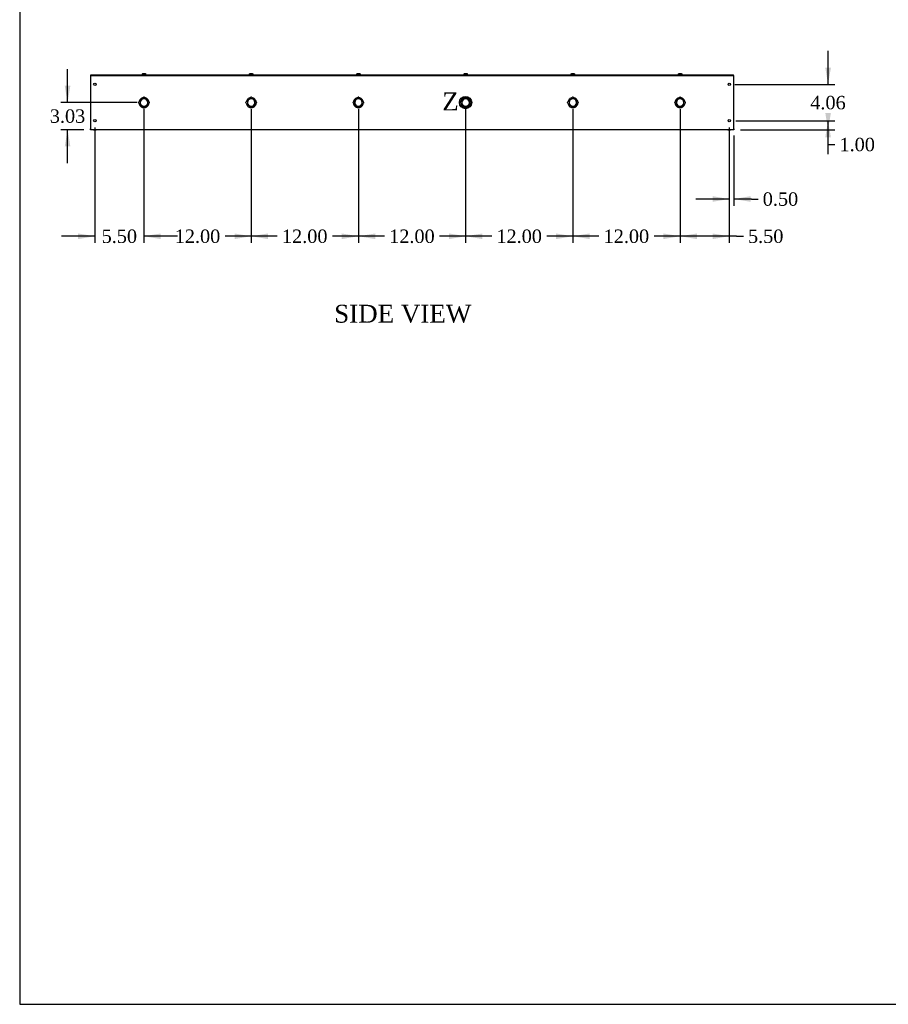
# Model space of a CAD drawing. Header units: inches. Extents: x 1 to 299, y -2 to 199.
# Tile 1 of 10: x 1 to 99, y 1 to 111. Entities that reach past the tile are written whole.
import ezdxf
from ezdxf.enums import TextEntityAlignment as Align
from ezdxf.lldxf.tags import DXFTag

# ---------------------------------------------------------------- set-up
doc = ezdxf.new("R2010")
doc.units = ezdxf.units.IN
doc.header["$MEASUREMENT"] = 0
for name, color, linetype in [('COM56309-3', 7, 'Continuous'), ('COM70723-6', 7, 'Continuous'), ('Default', 7, 'Continuous'), ('SCS19515', 7, 'Continuous')]:
    doc.layers.add(name, color=color, linetype=linetype)
doc.styles.add('SEACAD_Times_New_Roman', font='times.ttf')
tags = doc.linetypes.add('CENTER2', pattern=[1.125, 0.75, -0.125, 0.125, -0.125]).pattern_tags.tags
tags[10:11] = [DXFTag(74, 4), DXFTag(75, 0), DXFTag(340, '0'), DXFTag(46, 0.0), DXFTag(50, 0.0), DXFTag(44, 0.0), DXFTag(45, 0.0)]
tags[8:9] = [DXFTag(74, 4), DXFTag(75, 0), DXFTag(340, '0'), DXFTag(46, 0.0), DXFTag(50, 0.0), DXFTag(44, 0.0), DXFTag(45, 0.0)]
tags[6:7] = [DXFTag(74, 4), DXFTag(75, 0), DXFTag(340, '0'), DXFTag(46, 0.0), DXFTag(50, 0.0), DXFTag(44, 0.0), DXFTag(45, 0.0)]
tags[4:5] = [DXFTag(74, 4), DXFTag(75, 0), DXFTag(340, '0'), DXFTag(46, 0.0), DXFTag(50, 0.0), DXFTag(44, 0.0), DXFTag(45, 0.0)]
doc.dimstyles.new('HAMMOND_(STH_-_300x200)', dxfattribs={"dimtxt": 1.5, "dimasz": 1.875, "dimexe": 0.75, "dimexo": 0.75, "dimgap": 0.375, "dimtad": 0, "dimtih": 1, "dimtoh": 1, "dimzin": 0, "dimdsep": 46, "dimtxsty": 'SEACAD_Times_New_Roman', "dimblk1": '_SE_FILLED', "dimblk2": '_SE_FILLED', "dimsah": 1, "dimcen": 0.75, "dimadec": 0, "dimazin": 0, "dimtfac": 0.8, "dimtofl": 0, "dimtmove": 1, "dimatfit": 3, "dimfxl": 1, "dimtolj": 1, "dimtzin": 0, "dimarcsym": 0})

# ---------------------------------------------------------------- blocks, each defined once
blk = doc.blocks.new('SE4')
at = {"layer": 'COM56309-3', "color": 7, "linetype": 'Continuous'}
for p, q in [((9.32, 104.53), (81.25, 104.53)), ((9.32, 104.47), (9.32, 104.53)), ((9.32, 104.47), (81.25, 104.47)), ((81.25, 104.47), (81.25, 104.53))]:
    blk.add_line(p, q, dxfattribs=at)
at = {"layer": 'COM70723-6', "color": 7, "linetype": 'Continuous'}
for p, q in [((9.28, 104.47), (9.32, 104.47)), ((9.28, 104.47), (9.28, 104.38)), ((9.28, 104.38), (9.28, 98.5)), ((81.25, 104.47), (81.28, 104.47)), ((81.28, 104.38), (81.28, 104.47)), ((81.28, 98.5), (81.28, 104.38)), ((14.85, 101.46), (14.87, 101.46)), ((14.87, 101.42), (14.85, 101.42)), ((14.88, 101.84), (14.97, 101.75)), ((14.98, 101.75), (14.89, 101.84)), ((15.26, 101.85), (15.26, 101.88)), ((15.3, 101.88), (15.3, 101.85)), ((15.68, 101.84), (15.59, 101.75)), ((15.59, 101.75), (15.68, 101.84)), ((15.7, 101.46), (15.72, 101.46)), ((15.72, 101.42), (15.7, 101.42)), ((26.85, 101.46), (26.87, 101.46)), ((26.87, 101.42), (26.85, 101.42)), ((26.88, 101.84), (26.97, 101.75)), ((26.98, 101.75), (26.89, 101.84)), ((27.26, 101.85), (27.26, 101.88)), ((27.3, 101.88), (27.3, 101.85)), ((27.68, 101.84), (27.59, 101.75)), ((27.59, 101.75), (27.68, 101.84)), ((27.7, 101.46), (27.72, 101.46)), ((27.72, 101.42), (27.7, 101.42)), ((38.85, 101.46), (38.87, 101.46)), ((38.87, 101.42), (38.85, 101.42)), ((38.88, 101.84), (38.97, 101.75)), ((38.98, 101.75), (38.89, 101.84)), ((39.26, 101.85), (39.26, 101.88)), ((39.3, 101.88), (39.3, 101.85)), ((39.68, 101.84), (39.59, 101.75)), ((39.59, 101.75), (39.68, 101.84)), ((39.7, 101.46), (39.72, 101.46)), ((39.72, 101.42), (39.7, 101.42)), ((50.85, 101.46), (50.87, 101.46)), ((50.87, 101.42), (50.85, 101.42)), ((50.88, 101.84), (50.97, 101.75)), ((50.98, 101.75), (50.89, 101.84)), ((51.26, 101.85), (51.26, 101.88)), ((51.3, 101.88), (51.3, 101.85)), ((51.68, 101.84), (51.59, 101.75)), ((51.59, 101.75), (51.68, 101.84)), ((51.7, 101.46), (51.72, 101.46)), ((51.72, 101.42), (51.7, 101.42)), ((62.85, 101.46), (62.87, 101.46)), ((62.87, 101.42), (62.85, 101.42)), ((62.88, 101.84), (62.97, 101.75)), ((62.98, 101.75), (62.89, 101.84)), ((63.26, 101.85), (63.26, 101.88)), ((63.3, 101.88), (63.3, 101.85)), ((63.68, 101.84), (63.59, 101.75)), ((63.59, 101.75), (63.68, 101.84)), ((63.7, 101.46), (63.72, 101.46)), ((63.72, 101.42), (63.7, 101.42)), ((74.85, 101.46), (74.87, 101.46)), ((74.87, 101.42), (74.85, 101.42)), ((74.88, 101.84), (74.97, 101.75)), ((74.98, 101.75), (74.89, 101.84)), ((75.26, 101.85), (75.26, 101.88)), ((75.3, 101.88), (75.3, 101.85)), ((75.68, 101.84), (75.59, 101.75)), ((75.59, 101.75), (75.68, 101.84)), ((75.7, 101.46), (75.72, 101.46)), ((75.72, 101.42), (75.7, 101.42)), ((14.97, 101.13), (14.88, 101.04)), ((14.89, 101.04), (14.98, 101.13)), ((15.26, 101), (15.26, 101.03)), ((15.3, 101.03), (15.3, 101)), ((15.68, 101.04), (15.59, 101.13)), ((15.59, 101.13), (15.68, 101.04)), ((26.97, 101.13), (26.88, 101.04)), ((26.89, 101.04), (26.98, 101.13)), ((27.26, 101), (27.26, 101.03)), ((27.3, 101.03), (27.3, 101)), ((27.68, 101.04), (27.59, 101.13)), ((27.59, 101.13), (27.68, 101.04)), ((38.97, 101.13), (38.88, 101.04)), ((38.89, 101.04), (38.98, 101.13)), ((39.26, 101), (39.26, 101.03)), ((39.3, 101.03), (39.3, 101)), ((39.68, 101.04), (39.59, 101.13)), ((39.59, 101.13), (39.68, 101.04)), ((50.97, 101.13), (50.88, 101.04)), ((50.89, 101.04), (50.98, 101.13)), ((51.26, 101), (51.26, 101.03)), ((51.3, 101.03), (51.3, 101)), ((51.68, 101.04), (51.59, 101.13)), ((51.59, 101.13), (51.68, 101.04)), ((62.97, 101.13), (62.88, 101.04)), ((62.89, 101.04), (62.98, 101.13)), ((63.26, 101), (63.26, 101.03)), ((63.3, 101.03), (63.3, 101)), ((63.68, 101.04), (63.59, 101.13)), ((63.59, 101.13), (63.68, 101.04)), ((74.97, 101.13), (74.88, 101.04)), ((74.89, 101.04), (74.98, 101.13)), ((75.26, 101), (75.26, 101.03)), ((75.3, 101.03), (75.3, 101)), ((75.68, 101.04), (75.59, 101.13)), ((75.59, 101.13), (75.68, 101.04)), ((9.28, 98.41), (9.28, 98.5)), ((81.28, 98.41), (9.28, 98.41)), ((9.63, 98.41), (9.94, 98.41)), ((80.63, 98.41), (80.94, 98.41)), ((81.28, 98.5), (81.28, 98.41))]:
    blk.add_line(p, q, dxfattribs=at)
for centre in [(9.78, 103.47), (80.78, 103.47), (9.78, 99.41), (80.78, 99.41)]:
    blk.add_circle(centre, 0.133, dxfattribs=at)
for centre, radius, start, end in [((14.72, 101.44), 0.0625, 90, 270), ((15.28, 101.44), 0.562, 135.25, 173.6206), ((15.28, 101.44), 0.562, 186.3794, 224.75), ((15.28, 101.44), 0.438, 135.25, 177.3799), ((15.28, 101.44), 0.438, 182.6201, 224.75), ((15.28, 101.44), 0.413, 92.7791, 177.2209), ((15.28, 101.44), 0.413, 182.7791, 267.2209), ((15.28, 101.44), 0.563, 96.3794, 134.75), ((15.28, 101.44), 0.438, 92.6201, 134.75), ((15.28, 102), 0.0625, 0, 180), ((15.28, 101.44), 0.438, 45.25, 87.3799), ((15.28, 101.44), 0.413, 2.7791, 87.2209), ((15.28, 101.44), 0.413, 272.7791, 357.2209), ((15.28, 101.44), 0.562, 45.25, 83.6206), ((15.28, 101.44), 0.438, 2.6201, 44.75), ((15.28, 101.44), 0.438, 315.25, 357.3799), ((15.28, 101.44), 0.562, 6.3794, 44.75), ((15.28, 101.44), 0.562, 315.25, 353.6206), ((15.84, 101.44), 0.0625, 270, 90), ((26.72, 101.44), 0.0625, 90, 270), ((27.28, 101.44), 0.562, 135.25, 173.6206), ((27.28, 101.44), 0.562, 186.3794, 224.75), ((27.28, 101.44), 0.438, 135.25, 177.3799), ((27.28, 101.44), 0.438, 182.6201, 224.75), ((27.28, 101.44), 0.413, 92.7791, 177.2209), ((27.28, 101.44), 0.413, 182.7791, 267.2209), ((27.28, 101.44), 0.562, 96.3794, 134.75), ((27.28, 101.44), 0.438, 92.6201, 134.75), ((27.28, 102), 0.0625, 0, 180), ((27.28, 101.44), 0.438, 45.25, 87.3799), ((27.28, 101.44), 0.413, 2.7791, 87.2209), ((27.28, 101.44), 0.413, 272.7791, 357.2209), ((27.28, 101.44), 0.562, 45.25, 83.6206), ((27.28, 101.44), 0.438, 2.6201, 44.75), ((27.28, 101.44), 0.438, 315.25, 357.3799), ((27.28, 101.44), 0.562, 6.3794, 44.75), ((27.28, 101.44), 0.562, 315.25, 353.6206), ((27.84, 101.44), 0.0625, 270, 90), ((38.72, 101.44), 0.0625, 90, 270), ((39.28, 101.44), 0.562, 135.25, 173.6206), ((39.28, 101.44), 0.562, 186.3794, 224.75), ((39.28, 101.44), 0.438, 135.25, 177.3799), ((39.28, 101.44), 0.438, 182.6201, 224.75), ((39.28, 101.44), 0.413, 92.7791, 177.2209), ((39.28, 101.44), 0.413, 182.7791, 267.2209), ((39.28, 101.44), 0.562, 96.3794, 134.75), ((39.28, 101.44), 0.438, 92.6201, 134.75), ((39.28, 102), 0.0625, 0, 180), ((39.28, 101.44), 0.438, 45.25, 87.3799), ((39.28, 101.44), 0.413, 2.7791, 87.2209), ((39.28, 101.44), 0.413, 272.7791, 357.2209), ((39.28, 101.44), 0.562, 45.25, 83.6206), ((39.28, 101.44), 0.438, 2.6201, 44.75), ((39.28, 101.44), 0.438, 315.25, 357.3799), ((39.28, 101.44), 0.562, 6.3794, 44.75), ((39.28, 101.44), 0.562, 315.25, 353.6206), ((39.84, 101.44), 0.0625, 270, 90), ((50.72, 101.44), 0.0625, 90, 270), ((51.28, 101.44), 0.562, 135.25, 173.6206), ((51.28, 101.44), 0.562, 186.3794, 224.75), ((51.28, 101.44), 0.438, 135.25, 177.3799), ((51.28, 101.44), 0.438, 182.6201, 224.75), ((51.28, 101.44), 0.413, 92.7791, 177.2209), ((51.28, 101.44), 0.413, 182.7791, 267.2209), ((51.28, 101.44), 0.562, 96.3794, 134.75), ((51.28, 101.44), 0.438, 92.6201, 134.75), ((51.28, 102), 0.0625, 0, 180), ((51.28, 101.44), 0.438, 45.25, 87.3799), ((51.28, 101.44), 0.413, 2.7791, 87.2209), ((51.28, 101.44), 0.413, 272.7791, 357.2209), ((51.28, 101.44), 0.562, 45.25, 83.6206), ((51.28, 101.44), 0.438, 2.6201, 44.75), ((51.28, 101.44), 0.438, 315.25, 357.3799), ((51.28, 101.44), 0.562, 6.3794, 44.75), ((51.28, 101.44), 0.562, 315.25, 353.6206), ((51.84, 101.44), 0.0625, 270, 90), ((62.72, 101.44), 0.0625, 90, 270), ((63.28, 101.44), 0.562, 135.25, 173.6206), ((63.28, 101.44), 0.562, 186.3794, 224.75), ((63.28, 101.44), 0.438, 135.25, 177.3799), ((63.28, 101.44), 0.438, 182.6201, 224.75), ((63.28, 101.44), 0.413, 92.7791, 177.2209), ((63.28, 101.44), 0.413, 182.7791, 267.2209), ((63.28, 101.44), 0.562, 96.3794, 134.75), ((63.28, 101.44), 0.438, 92.6201, 134.75), ((63.28, 102), 0.0625, 0, 180), ((63.28, 101.44), 0.438, 45.25, 87.3799), ((63.28, 101.44), 0.413, 2.7791, 87.2209), ((63.28, 101.44), 0.413, 272.7791, 357.2209), ((63.28, 101.44), 0.562, 45.25, 83.6206), ((63.28, 101.44), 0.438, 2.6201, 44.75), ((63.28, 101.44), 0.438, 315.25, 357.3799), ((63.28, 101.44), 0.562, 6.3794, 44.75), ((63.28, 101.44), 0.562, 315.25, 353.6206), ((63.84, 101.44), 0.0625, 270, 90), ((74.72, 101.44), 0.0625, 90, 270), ((75.28, 101.44), 0.562, 135.25, 173.6206), ((75.28, 101.44), 0.562, 186.3794, 224.75), ((75.28, 101.44), 0.438, 135.25, 177.3799), ((75.28, 101.44), 0.438, 182.6201, 224.75), ((75.28, 101.44), 0.413, 92.7791, 177.2209), ((75.28, 101.44), 0.413, 182.7791, 267.2209), ((75.28, 101.44), 0.563, 96.3794, 134.75), ((75.28, 101.44), 0.438, 92.6201, 134.75), ((75.28, 102), 0.0625, 0, 180), ((75.28, 101.44), 0.438, 45.25, 87.3799), ((75.28, 101.44), 0.413, 2.7791, 87.2209), ((75.28, 101.44), 0.413, 272.7791, 357.2209), ((75.28, 101.44), 0.562, 45.25, 83.6206), ((75.28, 101.44), 0.438, 2.6201, 44.75), ((75.28, 101.44), 0.438, 315.25, 357.3799), ((75.28, 101.44), 0.562, 6.3794, 44.75), ((75.28, 101.44), 0.562, 315.25, 353.6206), ((75.84, 101.44), 0.0625, 270, 90), ((15.28, 101.44), 0.563, 225.25, 263.6206), ((15.28, 101.44), 0.438, 225.25, 267.3799), ((15.28, 100.88), 0.0625, 180, 0), ((15.28, 101.44), 0.438, 272.6201, 314.75), ((15.28, 101.44), 0.563, 276.3794, 314.75), ((27.28, 101.44), 0.563, 225.25, 263.6206), ((27.28, 101.44), 0.438, 225.25, 267.3799), ((27.28, 100.88), 0.0625, 180, 0), ((27.28, 101.44), 0.438, 272.6201, 314.75), ((27.28, 101.44), 0.562, 276.3794, 314.75), ((39.28, 101.44), 0.563, 225.25, 263.6206), ((39.28, 101.44), 0.438, 225.25, 267.3799), ((39.28, 100.88), 0.0625, 180, 0), ((39.28, 101.44), 0.438, 272.6201, 314.75), ((39.28, 101.44), 0.562, 276.3794, 314.75), ((51.28, 101.44), 0.563, 225.25, 263.6206), ((51.28, 101.44), 0.438, 225.25, 267.3799), ((51.28, 100.88), 0.0625, 180, 0), ((51.28, 101.44), 0.438, 272.6201, 314.75), ((51.28, 101.44), 0.562, 276.3794, 314.75), ((63.28, 101.44), 0.563, 225.25, 263.6206), ((63.28, 101.44), 0.438, 225.25, 267.3799), ((63.28, 100.88), 0.0625, 180, 0), ((63.28, 101.44), 0.438, 272.6201, 314.75), ((63.28, 101.44), 0.562, 276.3794, 314.75), ((75.28, 101.44), 0.563, 225.25, 263.6206), ((75.28, 101.44), 0.438, 225.25, 267.3799), ((75.28, 100.88), 0.0625, 180, 0), ((75.28, 101.44), 0.438, 272.6201, 314.75), ((75.28, 101.44), 0.563, 276.3794, 314.75)]:
    blk.add_arc(centre, radius, start, end, dxfattribs=at)
at = {"layer": 'SCS19515', "color": 7, "linetype": 'Continuous'}
for p, q in [((15.19, 104.7), (15.38, 104.7)), ((27.19, 104.7), (27.38, 104.7)), ((39.19, 104.7), (39.38, 104.7)), ((51.19, 104.7), (51.38, 104.7)), ((63.19, 104.7), (63.38, 104.7)), ((75.19, 104.7), (75.38, 104.7)), ((15.1, 104.63), (15.1, 104.63)), ((15.1, 104.61), (15.1, 104.55)), ((15.47, 104.63), (15.47, 104.63)), ((15.47, 104.55), (15.47, 104.61)), ((27.1, 104.63), (27.1, 104.63)), ((27.1, 104.61), (27.1, 104.55)), ((27.47, 104.63), (27.47, 104.63)), ((27.47, 104.55), (27.47, 104.61)), ((39.1, 104.63), (39.1, 104.63)), ((39.1, 104.61), (39.1, 104.55)), ((39.47, 104.63), (39.47, 104.63)), ((39.47, 104.55), (39.47, 104.61)), ((51.1, 104.63), (51.1, 104.63)), ((51.1, 104.61), (51.1, 104.55)), ((51.47, 104.63), (51.47, 104.63)), ((51.47, 104.55), (51.47, 104.61)), ((63.1, 104.63), (63.1, 104.63)), ((63.1, 104.61), (63.1, 104.55)), ((63.47, 104.63), (63.47, 104.63)), ((63.47, 104.55), (63.47, 104.61)), ((75.1, 104.63), (75.1, 104.63)), ((75.1, 104.61), (75.1, 104.55)), ((75.47, 104.63), (75.47, 104.63)), ((75.47, 104.55), (75.47, 104.61))]:
    blk.add_line(p, q, dxfattribs=at)
for centre, radius, start, end in [((15.19, 104.61), 0.09, 170.4059, 180), ((15.12, 104.55), 0.025, 180, 270), ((15.45, 104.55), 0.025, 270, 0), ((15.38, 104.61), 0.09, 0, 9.5941), ((27.19, 104.61), 0.09, 170.4059, 180), ((27.12, 104.55), 0.025, 180, 270), ((27.45, 104.55), 0.025, 270, 0), ((27.38, 104.61), 0.09, 0, 9.5941), ((39.19, 104.61), 0.09, 170.4059, 180), ((39.12, 104.55), 0.025, 180, 270), ((39.45, 104.55), 0.025, 270, 0), ((39.38, 104.61), 0.09, 0, 9.5941), ((51.19, 104.61), 0.09, 170.4059, 180), ((51.12, 104.55), 0.025, 180, 270), ((51.45, 104.55), 0.025, 270, 0), ((51.38, 104.61), 0.09, 0, 9.5941), ((63.19, 104.61), 0.09, 170.4059, 180), ((63.12, 104.55), 0.025, 180, 270), ((63.45, 104.55), 0.025, 270, 0), ((63.38, 104.61), 0.09, 0, 9.5941), ((75.19, 104.61), 0.09, 170.4059, 180), ((75.12, 104.55), 0.025, 180, 270), ((75.45, 104.55), 0.025, 270, 0), ((75.38, 104.61), 0.09, 0, 9.5941)]:
    blk.add_arc(centre, radius, start, end, dxfattribs=at)
for points in [[(15.1, 104.63), (15.1, 104.63), (15.1, 104.64), (15.11, 104.65), (15.11, 104.65), (15.11, 104.66), (15.12, 104.67), (15.12, 104.67), (15.13, 104.68), (15.14, 104.68), (15.14, 104.69), (15.15, 104.69), (15.15, 104.69), (15.16, 104.7), (15.17, 104.7), (15.18, 104.7), (15.19, 104.7), (15.19, 104.7)], [(15.38, 104.7), (15.38, 104.7), (15.39, 104.7), (15.4, 104.7), (15.4, 104.7), (15.41, 104.69), (15.42, 104.69), (15.43, 104.69), (15.43, 104.68), (15.44, 104.68), (15.44, 104.67), (15.45, 104.67), (15.45, 104.66), (15.46, 104.65), (15.46, 104.65), (15.47, 104.64), (15.47, 104.63), (15.47, 104.63)], [(27.1, 104.63), (27.1, 104.63), (27.1, 104.64), (27.11, 104.65), (27.11, 104.65), (27.11, 104.66), (27.12, 104.67), (27.12, 104.67), (27.13, 104.68), (27.14, 104.68), (27.14, 104.69), (27.15, 104.69), (27.15, 104.69), (27.16, 104.7), (27.17, 104.7), (27.18, 104.7), (27.19, 104.7), (27.19, 104.7)], [(27.38, 104.7), (27.38, 104.7), (27.39, 104.7), (27.4, 104.7), (27.4, 104.7), (27.41, 104.69), (27.42, 104.69), (27.43, 104.69), (27.43, 104.68), (27.44, 104.68), (27.44, 104.67), (27.45, 104.67), (27.45, 104.66), (27.46, 104.65), (27.46, 104.65), (27.47, 104.64), (27.47, 104.63), (27.47, 104.63)], [(39.1, 104.63), (39.1, 104.63), (39.1, 104.64), (39.11, 104.65), (39.11, 104.65), (39.11, 104.66), (39.12, 104.67), (39.12, 104.67), (39.13, 104.68), (39.14, 104.68), (39.14, 104.69), (39.15, 104.69), (39.15, 104.69), (39.16, 104.7), (39.17, 104.7), (39.18, 104.7), (39.19, 104.7), (39.19, 104.7)], [(39.38, 104.7), (39.38, 104.7), (39.39, 104.7), (39.4, 104.7), (39.4, 104.7), (39.41, 104.69), (39.42, 104.69), (39.43, 104.69), (39.43, 104.68), (39.44, 104.68), (39.44, 104.67), (39.45, 104.67), (39.45, 104.66), (39.46, 104.65), (39.46, 104.65), (39.47, 104.64), (39.47, 104.63), (39.47, 104.63)], [(51.1, 104.63), (51.1, 104.63), (51.1, 104.64), (51.11, 104.65), (51.11, 104.65), (51.11, 104.66), (51.12, 104.67), (51.12, 104.67), (51.13, 104.68), (51.14, 104.68), (51.14, 104.69), (51.15, 104.69), (51.15, 104.69), (51.16, 104.7), (51.17, 104.7), (51.18, 104.7), (51.19, 104.7), (51.19, 104.7)], [(51.38, 104.7), (51.38, 104.7), (51.39, 104.7), (51.4, 104.7), (51.4, 104.7), (51.41, 104.69), (51.42, 104.69), (51.43, 104.69), (51.43, 104.68), (51.44, 104.68), (51.44, 104.67), (51.45, 104.67), (51.45, 104.66), (51.46, 104.65), (51.46, 104.65), (51.47, 104.64), (51.47, 104.63), (51.47, 104.63)], [(63.1, 104.63), (63.1, 104.63), (63.1, 104.64), (63.11, 104.65), (63.11, 104.65), (63.11, 104.66), (63.12, 104.67), (63.12, 104.67), (63.13, 104.68), (63.14, 104.68), (63.14, 104.69), (63.15, 104.69), (63.15, 104.69), (63.16, 104.7), (63.17, 104.7), (63.18, 104.7), (63.19, 104.7), (63.19, 104.7)], [(63.38, 104.7), (63.38, 104.7), (63.39, 104.7), (63.4, 104.7), (63.4, 104.7), (63.41, 104.69), (63.42, 104.69), (63.43, 104.69), (63.43, 104.68), (63.44, 104.68), (63.44, 104.67), (63.45, 104.67), (63.45, 104.66), (63.46, 104.65), (63.46, 104.65), (63.47, 104.64), (63.47, 104.63), (63.47, 104.63)], [(75.1, 104.63), (75.1, 104.63), (75.1, 104.64), (75.11, 104.65), (75.11, 104.65), (75.11, 104.66), (75.12, 104.67), (75.12, 104.67), (75.13, 104.68), (75.14, 104.68), (75.14, 104.69), (75.15, 104.69), (75.15, 104.69), (75.16, 104.7), (75.17, 104.7), (75.18, 104.7), (75.19, 104.7), (75.19, 104.7)], [(75.38, 104.7), (75.38, 104.7), (75.39, 104.7), (75.4, 104.7), (75.4, 104.7), (75.41, 104.69), (75.42, 104.69), (75.43, 104.69), (75.43, 104.68), (75.44, 104.68), (75.44, 104.67), (75.45, 104.67), (75.45, 104.66), (75.46, 104.65), (75.46, 104.65), (75.47, 104.64), (75.47, 104.63), (75.47, 104.63)]]:
    blk.add_open_spline(points, degree=3, knots=[0, 0, 0, 0, 0.125, 0.125, 0.25, 0.25, 0.375, 0.375, 0.5, 0.5, 0.625, 0.625, 0.75, 0.75, 0.875, 0.875, 1, 1, 1, 1], dxfattribs=at)
blk = doc.blocks.new('DMBLK1001')
at = {"layer": 'Default', "linetype": 'Continuous', "transparency": 16777216}
for points in [[(92.16, 100.29), (91.53, 100.29), (91.84, 98.41)], [(92.16, 97.54), (91.84, 99.41), (91.53, 97.54)]]:
    blk.add_hatch(color=7, dxfattribs=at).paths.add_polyline_path(points)
at = {"layer": 'Default', "color": 7, "linetype": 'Continuous', "transparency": 16777216}
for p, q in [((81.53, 99.41), (92.59, 99.41)), ((91.84, 96.75), (91.84, 99.41)), ((82.03, 98.41), (92.59, 98.41)), ((91.84, 96.75), (92.59, 96.75))]:
    blk.add_line(p, q, dxfattribs=at)
at = {"layer": 'Default', "color": 7, "linetype": 'Continuous', "transparency": 16777216, "style": 'SEACAD_Times_New_Roman'}
blk.add_text('1.00', height=1.5, dxfattribs=at).set_placement((93.12, 97.5), align=Align.TOP_LEFT)
blk = doc.blocks.new('_SE_FILLED')
at = {"color": 0}
blk.add_line((0, 0), (-1, 0), dxfattribs=at)
blk.add_solid([(0, 0), (-1, -0.1665), (-1, 0.1665), (0, 0)], dxfattribs=at)
blk = doc.blocks.new('SE9')
at = {"color": 7, "linetype": 'Continuous', "style": 'SEACAD_Times_New_Roman'}
blk.add_text('Z', height=2, dxfattribs=at).set_placement((48.66, 102.57), align=Align.TOP_LEFT)
blk = doc.blocks.new('SE8')
at = {"layer": 'Default', "color": 7, "linetype": 'CENTER2'}
blk.add_circle((51.27, 101.44), 0.695, dxfattribs=at)
at = {"layer": 'Default'}
blk.add_blockref('SE9', (0, 0), dxfattribs=at)
blk = doc.blocks.new('DMBLK1006')
at = {"layer": 'Default', "linetype": 'Continuous', "transparency": 16777216}
for points in [[(78.91, 90.34), (80.78, 90.65), (78.91, 90.97)], [(83.16, 90.34), (83.16, 90.97), (81.28, 90.65)]]:
    blk.add_hatch(color=7, dxfattribs=at).paths.add_polyline_path(points)
at = {"layer": 'Default', "color": 7, "linetype": 'Continuous', "transparency": 16777216}
for p, q in [((80.78, 98.66), (80.78, 89.9)), ((81.28, 97.75), (81.28, 89.9)), ((80.78, 90.65), (77.03, 90.65)), ((83.26, 90.65), (81.28, 90.65)), ((83.26, 90.65), (84.01, 90.65))]:
    blk.add_line(p, q, dxfattribs=at)
at = {"layer": 'Default', "color": 7, "linetype": 'Continuous', "transparency": 16777216, "style": 'SEACAD_Times_New_Roman'}
blk.add_text('0.50', height=1.5, dxfattribs=at).set_placement((84.53, 91.4), align=Align.TOP_LEFT)
blk = doc.blocks.new('DMBLK1014')
at = {"layer": 'Default', "linetype": 'Continuous', "transparency": 16777216}
for points in [[(92.16, 105.34), (91.53, 105.34), (91.84, 103.47)], [(92.16, 97.54), (91.84, 99.41), (91.53, 97.54)]]:
    blk.add_hatch(color=7, dxfattribs=at).paths.add_polyline_path(points)
at = {"layer": 'Default', "color": 7, "linetype": 'Continuous', "transparency": 16777216}
for p, q in [((91.84, 103.47), (91.84, 107.22)), ((81.4, 103.47), (92.59, 103.47)), ((81.67, 99.41), (92.59, 99.41)), ((91.84, 95.66), (91.84, 99.41))]:
    blk.add_line(p, q, dxfattribs=at)
at = {"layer": 'Default', "color": 7, "linetype": 'Continuous', "transparency": 16777216, "style": 'SEACAD_Times_New_Roman'}
blk.add_text('4.06', height=1.5, dxfattribs=at).set_placement((89.85, 102.19), align=Align.TOP_LEFT)
blk = doc.blocks.new('DMBLK1015')
at = {"layer": 'Default', "linetype": 'Continuous', "transparency": 16777216}
for points in [[(6.41, 103.32), (6.73, 101.44), (7.04, 103.32)], [(6.41, 96.54), (7.04, 96.54), (6.73, 98.41)]]:
    blk.add_hatch(color=7, dxfattribs=at).paths.add_polyline_path(points)
at = {"layer": 'Default', "color": 7, "linetype": 'Continuous', "transparency": 16777216}
for p, q in [((6.73, 101.44), (6.73, 105.19)), ((14.53, 101.44), (5.98, 101.44)), ((8.53, 98.41), (5.98, 98.41)), ((6.73, 94.66), (6.73, 98.41))]:
    blk.add_line(p, q, dxfattribs=at)
at = {"layer": 'Default', "color": 7, "linetype": 'Continuous', "transparency": 16777216, "style": 'SEACAD_Times_New_Roman'}
blk.add_text('3.03', height=1.5, dxfattribs=at).set_placement((4.74, 100.68), align=Align.TOP_LEFT)
blk = doc.blocks.new('DMBLK1016')
at = {"layer": 'Default', "linetype": 'Continuous', "transparency": 16777216}
for points in [[(77.16, 86.17), (77.16, 86.8), (75.28, 86.49)], [(78.91, 86.17), (80.78, 86.49), (78.91, 86.8)]]:
    blk.add_hatch(color=7, dxfattribs=at).paths.add_polyline_path(points)
at = {"layer": 'Default', "color": 7, "linetype": 'Continuous', "transparency": 16777216}
for p, q in [((75.28, 100.69), (75.28, 85.74)), ((80.78, 98.66), (80.78, 85.74)), ((81.61, 86.49), (75.28, 86.49)), ((81.61, 86.49), (82.36, 86.49))]:
    blk.add_line(p, q, dxfattribs=at)
at = {"layer": 'Default', "color": 7, "linetype": 'Continuous', "transparency": 16777216, "style": 'SEACAD_Times_New_Roman'}
blk.add_text('5.50', height=1.5, dxfattribs=at).set_placement((82.88, 87.24), align=Align.TOP_LEFT)
blk = doc.blocks.new('DMBLK1017')
at = {"layer": 'Default', "linetype": 'Continuous', "transparency": 16777216}
for points in [[(65.16, 86.17), (65.16, 86.8), (63.28, 86.49)], [(73.41, 86.17), (75.28, 86.49), (73.41, 86.8)]]:
    blk.add_hatch(color=7, dxfattribs=at).paths.add_polyline_path(points)
at = {"layer": 'Default', "color": 7, "linetype": 'Continuous', "transparency": 16777216}
for p, q in [((63.28, 100.69), (63.28, 85.74)), ((75.28, 100.69), (75.28, 85.74)), ((66.2, 86.49), (63.28, 86.49)), ((75.28, 86.49), (72.37, 86.49))]:
    blk.add_line(p, q, dxfattribs=at)
at = {"layer": 'Default', "color": 7, "linetype": 'Continuous', "transparency": 16777216, "style": 'SEACAD_Times_New_Roman'}
blk.add_text('12.00', height=1.5, dxfattribs=at).set_placement((66.72, 87.24), align=Align.TOP_LEFT)
blk = doc.blocks.new('DMBLK1018')
at = {"layer": 'Default', "linetype": 'Continuous', "transparency": 16777216}
for points in [[(53.16, 86.17), (53.16, 86.8), (51.28, 86.49)], [(61.41, 86.17), (63.28, 86.49), (61.41, 86.8)]]:
    blk.add_hatch(color=7, dxfattribs=at).paths.add_polyline_path(points)
at = {"layer": 'Default', "color": 7, "linetype": 'Continuous', "transparency": 16777216}
for p, q in [((51.28, 100.69), (51.28, 85.74)), ((63.28, 100.69), (63.28, 85.74)), ((54.2, 86.49), (51.28, 86.49)), ((63.28, 86.49), (60.37, 86.49))]:
    blk.add_line(p, q, dxfattribs=at)
at = {"layer": 'Default', "color": 7, "linetype": 'Continuous', "transparency": 16777216, "style": 'SEACAD_Times_New_Roman'}
blk.add_text('12.00', height=1.5, dxfattribs=at).set_placement((54.72, 87.24), align=Align.TOP_LEFT)
blk = doc.blocks.new('DMBLK1019')
at = {"layer": 'Default', "linetype": 'Continuous', "transparency": 16777216}
for points in [[(41.16, 86.17), (41.16, 86.8), (39.28, 86.49)], [(49.41, 86.17), (51.28, 86.49), (49.41, 86.8)]]:
    blk.add_hatch(color=7, dxfattribs=at).paths.add_polyline_path(points)
at = {"layer": 'Default', "color": 7, "linetype": 'Continuous', "transparency": 16777216}
for p, q in [((39.28, 100.69), (39.28, 85.74)), ((51.28, 100.69), (51.28, 85.74)), ((42.2, 86.49), (39.28, 86.49)), ((51.28, 86.49), (48.37, 86.49))]:
    blk.add_line(p, q, dxfattribs=at)
at = {"layer": 'Default', "color": 7, "linetype": 'Continuous', "transparency": 16777216, "style": 'SEACAD_Times_New_Roman'}
blk.add_text('12.00', height=1.5, dxfattribs=at).set_placement((42.72, 87.24), align=Align.TOP_LEFT)
blk = doc.blocks.new('DMBLK1020')
at = {"layer": 'Default', "linetype": 'Continuous', "transparency": 16777216}
for points in [[(29.16, 86.17), (29.16, 86.8), (27.28, 86.49)], [(37.41, 86.17), (39.28, 86.49), (37.41, 86.8)]]:
    blk.add_hatch(color=7, dxfattribs=at).paths.add_polyline_path(points)
at = {"layer": 'Default', "color": 7, "linetype": 'Continuous', "transparency": 16777216}
for p, q in [((27.28, 100.69), (27.28, 85.74)), ((39.28, 100.69), (39.28, 85.74)), ((30.2, 86.49), (27.28, 86.49)), ((39.28, 86.49), (36.37, 86.49))]:
    blk.add_line(p, q, dxfattribs=at)
at = {"layer": 'Default', "color": 7, "linetype": 'Continuous', "transparency": 16777216, "style": 'SEACAD_Times_New_Roman'}
blk.add_text('12.00', height=1.5, dxfattribs=at).set_placement((30.72, 87.24), align=Align.TOP_LEFT)
blk = doc.blocks.new('DMBLK1021')
at = {"layer": 'Default', "linetype": 'Continuous', "transparency": 16777216}
for points in [[(17.16, 86.17), (17.16, 86.8), (15.28, 86.49)], [(25.41, 86.17), (27.28, 86.49), (25.41, 86.8)]]:
    blk.add_hatch(color=7, dxfattribs=at).paths.add_polyline_path(points)
at = {"layer": 'Default', "color": 7, "linetype": 'Continuous', "transparency": 16777216}
for p, q in [((15.28, 100.69), (15.28, 85.74)), ((27.28, 100.69), (27.28, 85.74)), ((18.2, 86.49), (15.28, 86.49)), ((27.28, 86.49), (24.37, 86.49))]:
    blk.add_line(p, q, dxfattribs=at)
at = {"layer": 'Default', "color": 7, "linetype": 'Continuous', "transparency": 16777216, "style": 'SEACAD_Times_New_Roman'}
blk.add_text('12.00', height=1.5, dxfattribs=at).set_placement((18.72, 87.24), align=Align.TOP_LEFT)
blk = doc.blocks.new('DMBLK1022')
at = {"layer": 'Default', "linetype": 'Continuous', "transparency": 16777216}
for points in [[(7.91, 86.17), (9.78, 86.49), (7.91, 86.8)], [(17.16, 86.17), (17.16, 86.8), (15.28, 86.49)]]:
    blk.add_hatch(color=7, dxfattribs=at).paths.add_polyline_path(points)
at = {"layer": 'Default', "color": 7, "linetype": 'Continuous', "transparency": 16777216}
for p, q in [((15.28, 100.69), (15.28, 85.74)), ((9.78, 98.66), (9.78, 85.74)), ((9.78, 86.49), (6.03, 86.49)), ((19.03, 86.49), (15.28, 86.49))]:
    blk.add_line(p, q, dxfattribs=at)
at = {"layer": 'Default', "color": 7, "linetype": 'Continuous', "transparency": 16777216, "style": 'SEACAD_Times_New_Roman'}
blk.add_text('5.50', height=1.5, dxfattribs=at).set_placement((10.54, 87.24), align=Align.TOP_LEFT)
blk = doc.blocks.new('BORDER')
at = {"layer": 'Default', "color": 7, "linetype": 'Continuous'}
for p, q in [((-41.86, 27.86), (-41.86, 0)), ((-41.86, 0), (0, 0))]:
    blk.add_line(p, q, dxfattribs=at)

msp = doc.modelspace()

# ---------------------------------------------------------------- block references
at = {"layer": 'Default', "color": 7, "xscale": 7.12, "yscale": 7.12, "zscale": 7.12}
msp.add_blockref('BORDER', (299.411, 0.564), dxfattribs=at)
at = {"layer": 'Default'}
for name in ['SE4', 'SE8']:
    msp.add_blockref(name, (0, 0), dxfattribs=at)

# ---------------------------------------------------------------- texts
at = {"layer": 'Default', "color": 7, "linetype": 'Continuous', "style": 'SEACAD_Times_New_Roman'}
msp.add_text('SIDE VIEW', height=2, dxfattribs=at).set_placement((36.565, 78.821), align=Align.TOP_LEFT)

# ---------------------------------------------------------------- dimensions: what is measured, and where the dimension line sits
at = {"layer": 'Default', "color": 7, "linetype": 'Continuous'}
for base, p1, p2, picture, middle in [((91.843, 103.469), (80.917, 99.412), (80.651, 103.469), 'DMBLK1014', (91.843, 101.441)), ((6.727, 101.441), (9.284, 98.412), (15.284, 101.441), 'DMBLK1015', (6.727, 99.927))]:
    dim = msp.add_linear_dim(base=base, p1=p1, p2=p2, angle=90, text='\\A1;<>', dimstyle='HAMMOND_(STH_-_300x200)', override={"dimtmove": 0}, dxfattribs=at)
    dim.commit()
    dim.dimension.update_dxf_attribs({"geometry": picture, "text_midpoint": middle, "dimtype": 160})
for base, p1, p2, picture, middle in [((9.784, 86.487), (15.284, 101.441), (9.784, 99.412), 'DMBLK1022', (12.534, 86.487)), ((15.284, 86.487), (27.284, 101.441), (15.284, 101.441), 'DMBLK1021', (21.284, 86.487)), ((27.284, 86.487), (39.284, 101.441), (27.284, 101.441), 'DMBLK1020', (33.284, 86.487)), ((39.284, 86.487), (51.284, 101.441), (39.284, 101.441), 'DMBLK1019', (45.284, 86.487)), ((51.284, 86.487), (63.284, 101.441), (51.284, 101.441), 'DMBLK1018', (57.284, 86.487)), ((63.284, 86.487), (75.284, 101.441), (63.284, 101.441), 'DMBLK1017', (69.284, 86.487))]:
    dim = msp.add_linear_dim(base=base, p1=p1, p2=p2, text='\\A1;<>', dimstyle='HAMMOND_(STH_-_300x200)', override={"dimtmove": 0}, dxfattribs=at)
    dim.commit()
    dim.dimension.update_dxf_attribs({"geometry": picture, "text_midpoint": middle, "dimtype": 160})
for base, p1, p2, picture, middle in [((75.284, 86.487), (80.784, 99.412), (75.284, 101.441), 'DMBLK1016', (82.357, 86.487)), ((80.784, 90.654), (81.284, 98.498), (80.784, 99.412), 'DMBLK1006', (84.006, 90.654))]:
    dim = msp.add_linear_dim(base=base, p1=p1, p2=p2, text='\\A1;<>', dimstyle='HAMMOND_(STH_-_300x200)', dxfattribs=at)
    dim.commit()
    dim.dimension.update_dxf_attribs({"geometry": picture, "text_midpoint": middle, "dimtype": 160})
dim = msp.add_linear_dim(base=(91.843, 99.412), p1=(81.284, 98.412), p2=(80.784, 99.412), angle=90, text='\\A1;<>', dimstyle='HAMMOND_(STH_-_300x200)', dxfattribs=at)
dim.commit()
dim.dimension.update_dxf_attribs({"geometry": 'DMBLK1001', "text_midpoint": (92.593, 96.746), "dimtype": 160})

doc.saveas('drawing.dxf')
